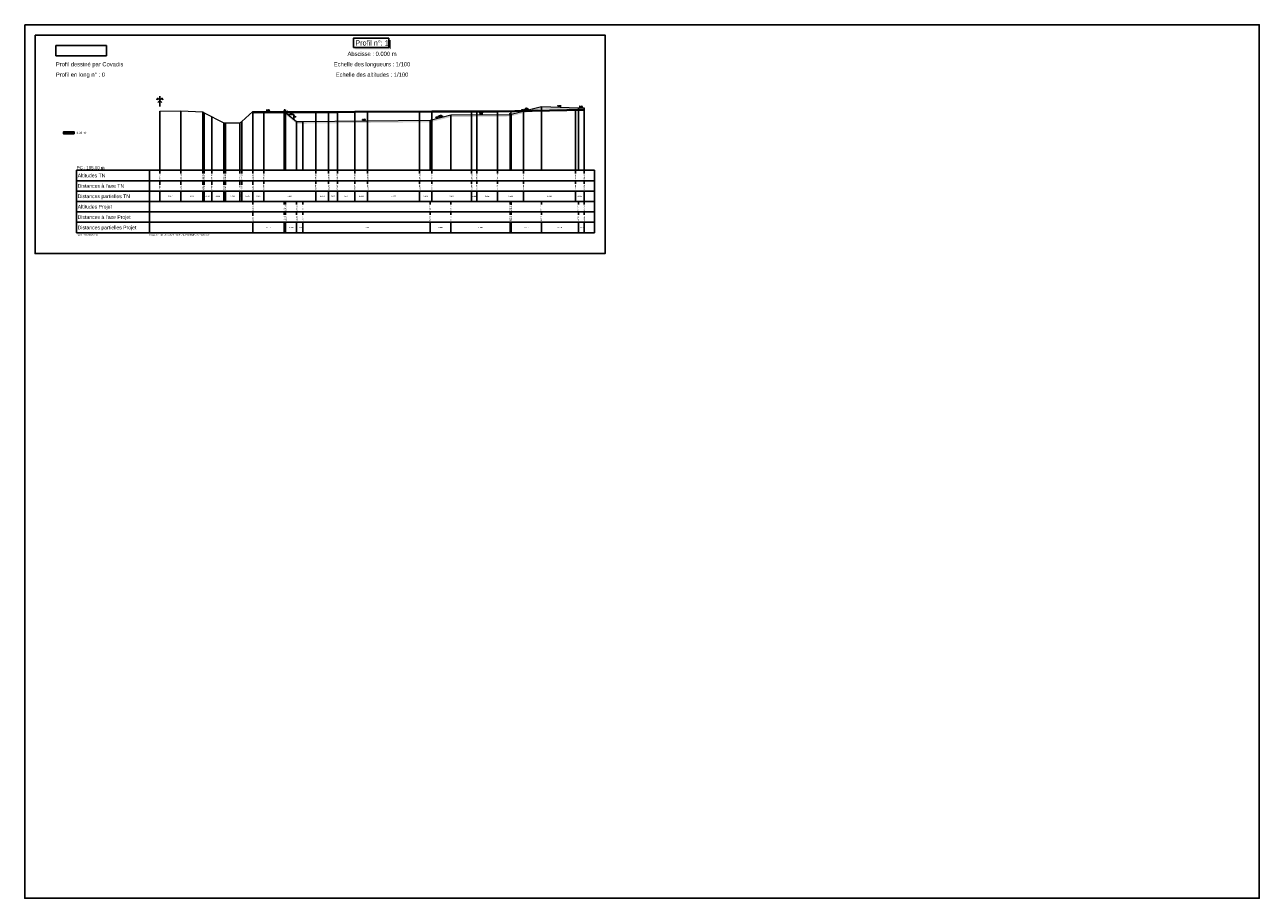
# Model space of a CAD drawing. Extents: x 1616800 to 1632437, y 2248456 to 2251974.
# Tile 1 of 256: x 1616800 to 1617988, y 2248456 to 2249296. Entities that reach past the tile are written whole.
import ezdxf
from ezdxf.enums import TextEntityAlignment as Align

# ---------------------------------------------------------------- set-up
doc = ezdxf.new("R2010")
doc.units = 0
doc.header["$LTSCALE"] = 2
doc.header["$PDMODE"] = 3
doc.header["$PDSIZE"] = 0.2
doc.layers.get('0').update_dxf_attribs({"linetype": 'CONTINUOUS'})
doc.layers.get('Defpoints').update_dxf_attribs({"linetype": 'CONTINUOUS'})
doc.layers.add('Covadis - Logo - Texte noir sur fond blanc', color=7, linetype='CONTINUOUS')
for name, color, linetype, plot in [('X-PAP-TER NOUE-PFM_VRD1 Coupes Construction', 7, 'CONTINUOUS', False), ('X-PAP-TER NOUE-PFM_VRD1 Coupes CotationsPentes', 7, 'CONTINUOUS', False), ('X-PAP-TER NOUE-PFM_VRD1 Coupes FF', 7, 'CONTINUOUS', False), ('X-PAP-TER NOUE-PFM_VRD1 Coupes Hachures', 7, 'CONTINUOUS', False), ('X-PAP-TER NOUE-PFM_VRD1 Coupes Logo', 7, 'CONTINUOUS', False), ('X-PAP-TER NOUE-PFM_VRD1 Coupes MiseEnPage', 7, 'CONTINUOUS', False), ('X-PAP-TER NOUE-PFM_VRD1 Coupes Ombrage', 7, 'CONTINUOUS', False), ('X-PAP-TER NOUE-PFM_VRD1 Coupes PR', 7, 'CONTINUOUS', False), ('X-PAP-TER NOUE-PFM_VRD1 Coupes Rappel', 7, 'CONTINUOUS', False), ('X-PAP-TER NOUE-PFM_VRD1 Coupes Textes', 7, 'CONTINUOUS', False), ('X-PAP-TER NOUE-PFM_VRD1 Coupes TN', 7, 'CONTINUOUS', False), ('X-PAP-TER NOUE-PFM_VRD1 Coupes TN décapé', 7, 'CONTINUOUS', False)]:
    doc.layers.add(name, color=color, linetype=linetype, plot=plot)
doc.styles.add('Arial', font='ARIALN.TTF')
doc.styles.add('ARIAL-GRAS', font='arial.ttf')
doc.styles.add('COVA_COTATION', font='txt.shx')
doc.dimstyles.new('COVA_FLECHE0', dxfattribs={"dimtxt": 1, "dimasz": 1, "dimexe": 1, "dimexo": 0.625, "dimgap": 0.3, "dimtad": 1, "dimdec": 3, "dimzin": 0, "dimdsep": 46, "dimtxsty": 'COVA_COTATION', "dimblk2": 'NONE', "dimsah": 1, "dimcen": 0.09, "dimse1": 1, "dimse2": 1, "dimclrd": 7, "dimclrt": 7, "dimadec": 0, "dimazin": 0, "dimtfac": 1, "dimtdec": 4, "dimtofl": 0, "dimtmove": 2, "dimatfit": 3, "dimfxl": 1, "dimtolj": 1, "dimtzin": 0, "dimarcsym": 0})
picture_1 = doc.add_image_def('image1.jpg', size_in_pixel=(1430, 294))

# ---------------------------------------------------------------- blocks, each defined once
blk = doc.blocks.new('CovPrTrAxe')
blk.add_line((0, 0), (0, 1))
for points in [[(0.2, 0.4), (-0.2, 0.8), (-0.3, 0.7), (-0.15, 0.75)], [(-0.2, 0.4), (0.2, 0.8), (0.3, 0.7), (0.15, 0.75)]]:
    blk.add_lwpolyline(points)
blk = doc.blocks.new('*D365')
at = {"layer": 'Defpoints', "color": 0, "transparency": 16777216}
for p in [(1617032.6, 2249213.3), (1617032.6, 2249213), (1617036.4, 2249213)]:
    blk.add_point(p, dxfattribs=at)
at = {"layer": 'X-PAP-TER NOUE-PFM_VRD1 Coupes CotationsPentes', "color": 7, "lineweight": -2, "transparency": 16777216}
blk.add_line((1617035.4, 2249213.3), (1617032.6, 2249213.3), dxfattribs=at)
at = {"layer": 'X-PAP-TER NOUE-PFM_VRD1 Coupes CotationsPentes', "color": 7, "transparency": 16777216}
blk.add_solid([(1617035.4, 2249213.5), (1617035.4, 2249213.2), (1617036.4, 2249213.3)], dxfattribs=at)
at = {"layer": 'X-PAP-TER NOUE-PFM_VRD1 Coupes CotationsPentes', "color": 7, "transparency": 16777216, "insert": (1617034, 2249214.1), "char_height": 1, "attachment_point": 5, "rotation": 0.0005, "style": 'COVA_COTATION'}
blk.add_mtext('\\A1;0.0%', dxfattribs=at)
blk = doc.blocks.new('_None')
blk = doc.blocks.new('*D366')
at = {"layer": 'Defpoints', "color": 0, "transparency": 16777216}
for p in [(1617123.8, 2249204), (1617127.5, 2249204.4), (1617127.5, 2249204.1)]:
    blk.add_point(p, dxfattribs=at)
at = {"layer": 'X-PAP-TER NOUE-PFM_VRD1 Coupes CotationsPentes', "color": 7, "lineweight": -2, "transparency": 16777216}
blk.add_line((1617124.8, 2249204.3), (1617127.5, 2249204.4), dxfattribs=at)
at = {"layer": 'X-PAP-TER NOUE-PFM_VRD1 Coupes CotationsPentes', "color": 7, "transparency": 16777216}
blk.add_solid([(1617124.8, 2249204.5), (1617124.8, 2249204.2), (1617123.8, 2249204.3)], dxfattribs=at)
at = {"layer": 'X-PAP-TER NOUE-PFM_VRD1 Coupes CotationsPentes', "color": 7, "transparency": 16777216, "insert": (1617126.2, 2249205.2), "char_height": 1, "attachment_point": 5, "rotation": 0.5945, "style": 'COVA_COTATION'}
blk.add_mtext('\\A1;1.0%', dxfattribs=at)
blk = doc.blocks.new('*D367')
at = {"layer": 'Defpoints', "color": 0, "transparency": 16777216}
for p in [(1617236.5, 2249210), (1617240.2, 2249210.3), (1617240.2, 2249210)]:
    blk.add_point(p, dxfattribs=at)
at = {"layer": 'X-PAP-TER NOUE-PFM_VRD1 Coupes CotationsPentes', "color": 7, "lineweight": -2, "transparency": 16777216}
blk.add_line((1617237.5, 2249210.3), (1617240.2, 2249210.3), dxfattribs=at)
at = {"layer": 'X-PAP-TER NOUE-PFM_VRD1 Coupes CotationsPentes', "color": 7, "transparency": 16777216}
blk.add_solid([(1617237.5, 2249210.4), (1617237.5, 2249210.1), (1617236.5, 2249210.3)], dxfattribs=at)
at = {"layer": 'X-PAP-TER NOUE-PFM_VRD1 Coupes CotationsPentes', "color": 7, "transparency": 16777216, "insert": (1617238.9, 2249211.1), "char_height": 1, "attachment_point": 5, "rotation": 0.573, "style": 'COVA_COTATION'}
blk.add_mtext('\\A1;1.0%', dxfattribs=at)
blk = doc.blocks.new('*D368')
at = {"layer": 'Defpoints', "color": 0, "transparency": 16777216}
for p in [(1617312.7, 2249217.6), (1617312.7, 2249217.3), (1617316.9, 2249217.1)]:
    blk.add_point(p, dxfattribs=at)
at = {"layer": 'X-PAP-TER NOUE-PFM_VRD1 Coupes CotationsPentes', "color": 7, "lineweight": -2, "transparency": 16777216}
blk.add_line((1617315.9, 2249217.5), (1617312.7, 2249217.6), dxfattribs=at)
at = {"layer": 'X-PAP-TER NOUE-PFM_VRD1 Coupes CotationsPentes', "color": 7, "transparency": 16777216}
blk.add_solid([(1617315.9, 2249217.6), (1617315.9, 2249217.3), (1617316.9, 2249217.4)], dxfattribs=at)
at = {"layer": 'X-PAP-TER NOUE-PFM_VRD1 Coupes CotationsPentes', "color": 7, "transparency": 16777216, "insert": (1617314.3, 2249218.3), "char_height": 1, "attachment_point": 5, "rotation": 358.3472, "style": 'COVA_COTATION'}
blk.add_mtext('\\A1;2.9%', dxfattribs=at)
blk = doc.blocks.new('*D369')
at = {"layer": 'Defpoints', "color": 0, "transparency": 16777216}
for p in [(1617333.5, 2249217), (1617333.5, 2249216.7), (1617337.4, 2249216.7)]:
    blk.add_point(p, dxfattribs=at)
at = {"layer": 'X-PAP-TER NOUE-PFM_VRD1 Coupes CotationsPentes', "color": 7, "lineweight": -2, "transparency": 16777216}
blk.add_line((1617336.4, 2249217), (1617333.5, 2249217), dxfattribs=at)
at = {"layer": 'X-PAP-TER NOUE-PFM_VRD1 Coupes CotationsPentes', "color": 7, "transparency": 16777216}
blk.add_solid([(1617336.4, 2249217.2), (1617336.4, 2249216.8), (1617337.4, 2249217)], dxfattribs=at)
at = {"layer": 'X-PAP-TER NOUE-PFM_VRD1 Coupes CotationsPentes', "color": 7, "transparency": 16777216, "insert": (1617335, 2249217.8), "char_height": 1, "attachment_point": 5, "rotation": 0.0028, "style": 'COVA_COTATION'}
blk.add_mtext('\\A1;0.0%', dxfattribs=at)
blk = doc.blocks.new('CovLogo')
at = {"layer": 'Covadis - Logo - Texte noir sur fond blanc'}
image = blk.add_image(picture_1, insert=(0, 0), size_in_units=(4.86, 1), dxfattribs=at)

msp = doc.modelspace()

# ---------------------------------------------------------------- hatches: boundary and pattern name
at = {"layer": 'X-PAP-TER NOUE-PFM_VRD1 Coupes Hachures'}
for points in [[(1617019.5013, 2249213.026), (1617049.5019, 2249213.0262), (1617050.9208, 2249211.92), (1617061.5012, 2249203.3925), (1617067.4449, 2249203.4546), (1617189.8809, 2249204.7246), (1617209.8809, 2249209.6861), (1617266.8832, 2249210.2562), (1617268.0019, 2249210.536), (1617296.9886, 2249217.716), (1617332.629, 2249216.6876), (1617338.2759, 2249216.6873), (1617338.2759, 2249214.6873), (1617332.629, 2249214.6876), (1617296.9886, 2249215.716), (1617268.0019, 2249208.536), (1617266.8832, 2249208.2562), (1617209.8809, 2249207.6861), (1617189.8809, 2249202.7246), (1617067.4449, 2249201.4546), (1617061.5012, 2249201.3925), (1617050.9208, 2249209.92), (1617049.5019, 2249211.0262), (1617019.5013, 2249211.026)], [(1616847.326, 2249191.4841), (1616847.326, 2249193.5264), (1616837.326, 2249193.5264), (1616837.326, 2249191.4841)]]:
    msp.add_hatch(color=71, dxfattribs=at).paths.add_polyline_path(points)

# ---------------------------------------------------------------- linework, layer by layer
at = {"layer": 'X-PAP-TER NOUE-PFM_VRD1 Coupes Construction'}
for p, q in [((1616849.826, 2249156.4841), (1617348.2759, 2249156.4841)), ((1616849.826, 2249156.4841), (1616849.826, 2249096.4841)), ((1617348.2759, 2249146.4841), (1616849.826, 2249146.4841)), ((1616919.826, 2249156.4841), (1616919.826, 2249096.4841)), ((1617348.2759, 2249096.4841), (1617348.2759, 2249156.4841)), ((1617348.2759, 2249136.4841), (1616849.826, 2249136.4841)), ((1617348.2759, 2249126.4841), (1616849.826, 2249126.4841)), ((1617348.2759, 2249116.4841), (1616849.826, 2249116.4841)), ((1617348.2759, 2249106.4841), (1616849.826, 2249106.4841)), ((1616849.826, 2249096.4841), (1617348.2759, 2249096.4841))]:
    msp.add_line(p, q, dxfattribs=at)
at = {"layer": 'X-PAP-TER NOUE-PFM_VRD1 Coupes Construction', "color": 95}
for p, q in [((1616929.826, 2249153.5354), (1616929.826, 2249156.4841)), ((1616929.826, 2249142.599), (1616929.826, 2249146.4841)), ((1616950.1651, 2249153.3038), (1616950.1651, 2249156.4841)), ((1616950.1651, 2249142.5982), (1616950.1651, 2249146.4841)), ((1616971.3469, 2249153.5354), (1616971.3469, 2249156.4841)), ((1616971.3469, 2249142.5908), (1616971.3469, 2249146.4841)), ((1616972.4284, 2249153.5305), (1616972.4284, 2249156.4841)), ((1616972.4284, 2249142.599), (1616972.4284, 2249146.4841)), ((1616979.826, 2249153.5346), (1616979.826, 2249156.4841)), ((1616979.826, 2249142.599), (1616979.826, 2249146.4841)), ((1616991.4096, 2249153.5354), (1616991.4096, 2249156.4841)), ((1616991.4096, 2249142.6055), (1616991.4096, 2249146.4841)), ((1616992.946, 2249153.5379), (1616992.946, 2249156.4841)), ((1616992.946, 2249142.5908), (1616992.946, 2249146.4841)), ((1617006.8254, 2249153.5354), (1617006.8254, 2249156.4841)), ((1617006.8254, 2249142.599), (1617006.8254, 2249146.4841)), ((1617008.7453, 2249153.5379), (1617008.7453, 2249156.4841)), ((1617008.7453, 2249142.5908), (1617008.7453, 2249146.4841)), ((1617019.5013, 2249153.5444), (1617019.5013, 2249156.4841)), ((1617019.5013, 2249142.6055), (1617019.5013, 2249146.4841)), ((1617029.826, 2249153.5444), (1617029.826, 2249156.4841)), ((1617029.826, 2249143.5313), (1617029.826, 2249146.4841)), ((1617079.826, 2249153.5444), (1617079.826, 2249156.4841)), ((1617079.826, 2249143.5313), (1617079.826, 2249146.4841)), ((1617092.3031, 2249153.5444), (1617092.3031, 2249156.4841)), ((1617092.3031, 2249143.5379), (1617092.3031, 2249146.4841)), ((1617100.6937, 2249153.5354), (1617100.6937, 2249156.4841)), ((1617100.6937, 2249143.5354), (1617100.6937, 2249146.4841)), ((1617117.3962, 2249153.5379), (1617117.3962, 2249156.4841)), ((1617117.3962, 2249143.5354), (1617117.3962, 2249146.4841)), ((1617129.826, 2249153.5379), (1617129.826, 2249156.4841)), ((1617129.826, 2249143.5313), (1617129.826, 2249146.4841)), ((1617179.826, 2249153.5231), (1617179.826, 2249156.4841)), ((1617179.826, 2249143.5313), (1617179.826, 2249146.4841)), ((1617191.6075, 2249153.5231), (1617191.6075, 2249156.4841)), ((1617191.6075, 2249143.5379), (1617191.6075, 2249146.4841)), ((1617229.826, 2249153.3038), (1617229.826, 2249156.4841)), ((1617229.826, 2249143.5313), (1617229.826, 2249146.4841)), ((1617234.7908, 2249153.3038), (1617234.7908, 2249156.4841)), ((1617234.7908, 2249143.5346), (1617234.7908, 2249146.4841)), ((1617254.7496, 2249153.3038), (1617254.7496, 2249156.4841)), ((1617254.7496, 2249143.5231), (1617254.7496, 2249146.4841)), ((1617279.826, 2249153.5346), (1617279.826, 2249156.4841)), ((1617279.826, 2249143.5313), (1617279.826, 2249146.4841)), ((1617329.826, 2249153.5346), (1617329.826, 2249156.4841)), ((1617329.826, 2249143.5313), (1617329.826, 2249146.4841)), ((1617338.2759, 2249153.5354), (1617338.2759, 2249156.4841)), ((1617338.2759, 2249143.5444), (1617338.2759, 2249146.4841)), ((1616929.826, 2249126.4841), (1616929.826, 2249136.4841)), ((1616950.1651, 2249126.4841), (1616950.1651, 2249136.4841)), ((1616971.3469, 2249126.4841), (1616971.3469, 2249136.4841)), ((1616972.4284, 2249126.4841), (1616972.4284, 2249136.4841)), ((1616979.826, 2249126.4841), (1616979.826, 2249136.4841)), ((1616991.4096, 2249126.4841), (1616991.4096, 2249136.4841)), ((1616992.946, 2249126.4841), (1616992.946, 2249136.4841)), ((1617006.8254, 2249126.4841), (1617006.8254, 2249136.4841)), ((1617008.7453, 2249126.4841), (1617008.7453, 2249136.4841)), ((1617019.5013, 2249126.4841), (1617019.5013, 2249136.4841)), ((1617029.826, 2249126.4841), (1617029.826, 2249136.4841)), ((1617079.826, 2249126.4841), (1617079.826, 2249136.4841)), ((1617092.3031, 2249126.4841), (1617092.3031, 2249136.4841)), ((1617100.6937, 2249126.4841), (1617100.6937, 2249136.4841)), ((1617117.3962, 2249126.4841), (1617117.3962, 2249136.4841)), ((1617129.826, 2249126.4841), (1617129.826, 2249136.4841)), ((1617179.826, 2249126.4841), (1617179.826, 2249136.4841)), ((1617191.6075, 2249126.4841), (1617191.6075, 2249136.4841)), ((1617229.826, 2249126.4841), (1617229.826, 2249136.4841)), ((1617234.7908, 2249126.4841), (1617234.7908, 2249136.4841)), ((1617254.7496, 2249126.4841), (1617254.7496, 2249136.4841)), ((1617279.826, 2249126.4841), (1617279.826, 2249136.4841)), ((1617329.826, 2249126.4841), (1617329.826, 2249136.4841)), ((1617338.2759, 2249126.4841), (1617338.2759, 2249136.4841))]:
    msp.add_line(p, q, dxfattribs=at)
at = {"layer": 'X-PAP-TER NOUE-PFM_VRD1 Coupes Construction', "color": 1}
for p, q in [((1617019.5013, 2249123.5444), (1617019.5013, 2249126.4841)), ((1617049.5019, 2249123.5444), (1617049.5019, 2249126.4841)), ((1617050.9208, 2249123.5305), (1617050.9208, 2249126.4841)), ((1617061.5012, 2249123.5379), (1617061.5012, 2249126.4841)), ((1617067.4449, 2249123.5313), (1617067.4449, 2249126.4841)), ((1617189.8809, 2249123.5231), (1617189.8809, 2249126.4841)), ((1617209.8809, 2249123.5231), (1617209.8809, 2249126.4841)), ((1617266.8832, 2249123.5379), (1617266.8832, 2249126.4841)), ((1617268.0019, 2249123.3038), (1617268.0019, 2249126.4841)), ((1617296.9886, 2249123.5231), (1617296.9886, 2249126.4841)), ((1617332.629, 2249123.5231), (1617332.629, 2249126.4841)), ((1617338.2759, 2249123.5231), (1617338.2759, 2249126.4841)), ((1617019.5013, 2249112.6055), (1617019.5013, 2249116.4841)), ((1617049.5019, 2249113.5379), (1617049.5019, 2249116.4841)), ((1617050.9208, 2249113.5379), (1617050.9208, 2249116.4841)), ((1617061.5012, 2249113.5379), (1617061.5012, 2249116.4841)), ((1617067.4449, 2249113.5231), (1617067.4449, 2249116.4841)), ((1617189.8809, 2249113.5444), (1617189.8809, 2249116.4841)), ((1617209.8809, 2249113.5444), (1617209.8809, 2249116.4841)), ((1617266.8832, 2249113.5346), (1617266.8832, 2249116.4841)), ((1617268.0019, 2249113.5379), (1617268.0019, 2249116.4841)), ((1617296.9886, 2249113.5346), (1617296.9886, 2249116.4841)), ((1617332.629, 2249113.5313), (1617332.629, 2249116.4841)), ((1617338.2759, 2249113.5444), (1617338.2759, 2249116.4841)), ((1617019.5013, 2249096.4841), (1617019.5013, 2249106.4841)), ((1617049.5019, 2249096.4841), (1617049.5019, 2249106.4841)), ((1617050.9208, 2249096.4841), (1617050.9208, 2249106.4841)), ((1617061.5012, 2249096.4841), (1617061.5012, 2249106.4841)), ((1617067.4449, 2249096.4841), (1617067.4449, 2249106.4841)), ((1617189.8809, 2249096.4841), (1617189.8809, 2249106.4841)), ((1617209.8809, 2249096.4841), (1617209.8809, 2249106.4841)), ((1617266.8832, 2249096.4841), (1617266.8832, 2249106.4841)), ((1617268.0019, 2249096.4841), (1617268.0019, 2249106.4841)), ((1617296.9886, 2249096.4841), (1617296.9886, 2249106.4841)), ((1617332.629, 2249096.4841), (1617332.629, 2249106.4841)), ((1617338.2759, 2249096.4841), (1617338.2759, 2249106.4841))]:
    msp.add_line(p, q, dxfattribs=at)
at = {"layer": 'X-PAP-TER NOUE-PFM_VRD1 Coupes Construction', "flags": 128}
msp.add_lwpolyline([(1616809.826, 2249286.4841), (1617358.2759, 2249286.4841), (1617358.2759, 2249076.4841), (1616809.826, 2249076.4841)], close=True, dxfattribs=at)
msp.add_lwpolyline([(1616847.326, 2249191.4841), (1616847.326, 2249193.5264), (1616837.326, 2249193.5264), (1616837.326, 2249191.4841), (1616847.326, 2249191.4841)], dxfattribs=at)
at = {"layer": 'X-PAP-TER NOUE-PFM_VRD1 Coupes CotationsPentes', "color": 7}
for p, q in [((1617050.9208, 2249213.4066), (1617049.5019, 2249213.4066)), ((1617050.9208, 2249212.3004), (1617050.9208, 2249213.4066)), ((1617058.711, 2249210.0564), (1617053.711, 2249210.0564)), ((1617058.711, 2249206.0266), (1617058.711, 2249210.0564)), ((1617202.3809, 2249208.1346), (1617197.3809, 2249208.1346)), ((1617197.3809, 2249208.1346), (1617197.3809, 2249206.8942)), ((1617268.0019, 2249210.8453), (1617266.8832, 2249210.8453)), ((1617266.8832, 2249210.8453), (1617266.8832, 2249210.5655)), ((1617284.9953, 2249215.0543), (1617279.9953, 2249215.0543)), ((1617279.9953, 2249215.0543), (1617279.9953, 2249213.8158))]:
    msp.add_line(p, q, dxfattribs=at)
at = {"layer": 'X-PAP-TER NOUE-PFM_VRD1 Coupes FF', "color": 1, "linetype": 'Continuous', "lineweight": 0, "flags": 128}
msp.add_lwpolyline([(1617019.5013, 2249213.026), (1617049.5019, 2249213.0262), (1617050.9208, 2249211.92), (1617061.5012, 2249203.3925), (1617067.4449, 2249203.4546), (1617189.8809, 2249204.7246), (1617209.8809, 2249209.6861), (1617266.8832, 2249210.2562), (1617268.0019, 2249210.536), (1617296.9886, 2249217.716), (1617332.629, 2249216.6876), (1617338.2759, 2249216.6873)], dxfattribs=at)
at = {"layer": 'X-PAP-TER NOUE-PFM_VRD1 Coupes MiseEnPage', "flags": 128}
msp.add_lwpolyline([(1616799.826, 2249296.4841), (1617987.826, 2249296.4841), (1617987.826, 2248456.4841), (1616799.826, 2248456.4841)], close=True, dxfattribs=at)
at = {"layer": 'X-PAP-TER NOUE-PFM_VRD1 Coupes Ombrage', "flags": 128}
msp.add_lwpolyline([(1617116.1338, 2249274.7163), (1617150.1469, 2249274.7163), (1617150.1469, 2249283.419), (1617116.1338, 2249283.419), (1617116.1338, 2249274.7163)], dxfattribs=at)
at = {"layer": 'X-PAP-TER NOUE-PFM_VRD1 Coupes Ombrage', "color": 7}
for points in [[(1617150.1469, 2249274.7163), (1617150.1469, 2249281.6512), (1617151.9146, 2249272.9486), (1617151.9146, 2249281.6512)], [(1617117.9016, 2249274.7163), (1617150.1469, 2249274.7163), (1617117.9016, 2249272.9486), (1617151.9146, 2249272.9486)]]:
    msp.add_solid(points, dxfattribs=at)
at = {"layer": 'X-PAP-TER NOUE-PFM_VRD1 Coupes PR', "color": 1, "linetype": 'Continuous', "lineweight": 5, "flags": 128}
msp.add_lwpolyline([(1617019.5013, 2249213.026), (1617049.5019, 2249213.0262), (1617050.9208, 2249211.92), (1617061.5012, 2249203.3925), (1617067.4449, 2249203.4546), (1617189.8809, 2249204.7246), (1617209.8809, 2249209.6861), (1617266.8832, 2249210.2562), (1617268.0019, 2249210.536), (1617296.9886, 2249217.716), (1617332.629, 2249216.6876), (1617338.2759, 2249216.6873)], dxfattribs=at)
at = {"layer": 'X-PAP-TER NOUE-PFM_VRD1 Coupes Rappel', "color": 1, "linetype": 'Continuous'}
for p, q in [((1617296.9886, 2249156.4841), (1617296.9886, 2249217.716)), ((1617332.629, 2249156.4841), (1617332.629, 2249216.6876)), ((1617338.2759, 2249156.4841), (1617338.2759, 2249216.6873)), ((1617019.5013, 2249156.4841), (1617019.5013, 2249213.026)), ((1617049.5019, 2249156.4841), (1617049.5019, 2249213.0262)), ((1617050.9208, 2249156.4841), (1617050.9208, 2249211.92)), ((1617209.8809, 2249156.4841), (1617209.8809, 2249209.6861)), ((1617266.8832, 2249156.4841), (1617266.8832, 2249210.2562)), ((1617268.0019, 2249156.4841), (1617268.0019, 2249210.536)), ((1617061.5012, 2249156.4841), (1617061.5012, 2249203.3925)), ((1617067.4449, 2249156.4841), (1617067.4449, 2249203.4546)), ((1617189.8809, 2249156.4841), (1617189.8809, 2249204.7246))]:
    msp.add_line(p, q, dxfattribs=at)
at = {"layer": 'X-PAP-TER NOUE-PFM_VRD1 Coupes Rappel', "color": 95, "linetype": 'Continuous'}
for p, q in [((1616929.826, 2249156.4841), (1616929.826, 2249213.2193)), ((1616950.1651, 2249156.4841), (1616950.1651, 2249213.5591)), ((1616971.3469, 2249156.4841), (1616971.3469, 2249212.8139)), ((1616972.4284, 2249156.4841), (1616972.4284, 2249211.8864)), ((1616979.826, 2249156.4841), (1616979.826, 2249208.1195)), ((1617019.5013, 2249156.4841), (1617019.5013, 2249213.026)), ((1617029.826, 2249156.4841), (1617029.826, 2249213.0263)), ((1617079.826, 2249156.4841), (1617079.826, 2249213.0279)), ((1617092.3031, 2249156.4841), (1617092.3031, 2249213.0283)), ((1617100.6937, 2249156.4841), (1617100.6937, 2249213.1566)), ((1617117.3962, 2249156.4841), (1617117.3962, 2249213.2834)), ((1617129.826, 2249156.4841), (1617129.826, 2249213.3545)), ((1617179.826, 2249156.4841), (1617179.826, 2249213.6405)), ((1617191.6075, 2249156.4841), (1617191.6075, 2249213.7079)), ((1617229.826, 2249156.4841), (1617229.826, 2249213.5636)), ((1617234.7908, 2249156.4841), (1617234.7908, 2249213.5449)), ((1617254.7496, 2249156.4841), (1617254.7496, 2249213.6313)), ((1617279.826, 2249156.4841), (1617279.826, 2249214.1023)), ((1617329.826, 2249156.4841), (1617329.826, 2249215.0415)), ((1617338.2759, 2249156.4841), (1617338.2759, 2249215.2002)), ((1616991.4096, 2249156.4841), (1616991.4096, 2249202.2211)), ((1616992.946, 2249156.4841), (1616992.946, 2249202.2388)), ((1617006.8254, 2249156.4841), (1617006.8254, 2249202.1452)), ((1617008.7453, 2249156.4841), (1617008.7453, 2249203.2721))]:
    msp.add_line(p, q, dxfattribs=at)
at = {"layer": 'X-PAP-TER NOUE-PFM_VRD1 Coupes TN', "color": 95, "linetype": 'Continuous', "lineweight": 0, "flags": 128}
msp.add_lwpolyline([(1616929.826, 2249213.2193), (1616950.1651, 2249213.5591), (1616971.3469, 2249212.8139), (1616972.4284, 2249211.8864), (1616991.4096, 2249202.2211), (1616992.946, 2249202.2388), (1617006.8254, 2249202.1452), (1617008.7453, 2249203.2721), (1617019.5013, 2249213.026), (1617092.3031, 2249213.0283), (1617100.6937, 2249213.1566), (1617117.3962, 2249213.2834), (1617191.6075, 2249213.7079), (1617234.7908, 2249213.5449), (1617254.7496, 2249213.6313), (1617338.2759, 2249215.2002)], dxfattribs=at)
at = {"layer": 'X-PAP-TER NOUE-PFM_VRD1 Coupes TN décapé', "color": 9, "linetype": 'Continuous', "lineweight": 0, "flags": 128}
msp.add_lwpolyline([(1617019.5013, 2249213.026), (1617019.5013, 2249212.026), (1617092.3031, 2249212.0283), (1617100.6937, 2249212.1566), (1617117.3962, 2249212.2834), (1617191.6075, 2249212.7079), (1617234.7908, 2249212.5449), (1617254.7496, 2249212.6313), (1617338.2759, 2249214.2002), (1617338.2759, 2249215.2002)], dxfattribs=at)

# ---------------------------------------------------------------- block references
at = {"layer": 'X-PAP-TER NOUE-PFM_VRD1 Coupes Construction', "xscale": 10, "yscale": 10}
msp.add_blockref('CovPrTrAxe', (1616929.826, 2249217.716), dxfattribs=at)
at = {"layer": 'X-PAP-TER NOUE-PFM_VRD1 Coupes Logo', "xscale": 10, "yscale": 10}
msp.add_blockref('CovLogo', (1616829.826, 2249266.4841), dxfattribs=at)

# ---------------------------------------------------------------- texts
at = {"layer": 'X-PAP-TER NOUE-PFM_VRD1 Coupes CotationsPentes', "color": 7, "style": 'COVA_COTATION'}
for s, p in [('59', (1617050.2114, 2249213.7066)), ('67', (1617056.211, 2249210.3564)), ('129', (1617199.8809, 2249208.4346)), ('4', (1617267.4425, 2249211.1453)), ('109', (1617282.4953, 2249215.3543))]:
    msp.add_text(s, height=1, dxfattribs=at).set_placement(p, align=Align.CENTER)
for s, p in [('46', (1617051.2208, 2249212.8535)), ('54', (1617059.011, 2249208.0415))]:
    msp.add_text(s, height=1, dxfattribs=at).set_placement(p, align=Align.MIDDLE_LEFT)
for s, p in [('32', (1617197.0809, 2249207.5144)), ('1', (1617266.5832, 2249210.7054)), ('27', (1617279.6953, 2249214.4351))]:
    msp.add_text(s, height=1, dxfattribs=at).set_placement(p, align=Align.MIDDLE_RIGHT)
at = {"layer": 'X-PAP-TER NOUE-PFM_VRD1 Coupes Textes', "color": 7, "style": 'ARIAL-GRAS'}
for s, height, p in [('Profil n°: 1', 5, (1617134.051, 2249276.4841)), ('Abscisse : 0.000 m', 4, (1617134.051, 2249266.4841)), ('Echelle des longueurs : 1/100', 4, (1617134.051, 2249256.4841)), ('Echelle des altitudes : 1/100', 4, (1617134.051, 2249246.4841))]:
    msp.add_text(s, height=height, dxfattribs=at).set_placement(p, align=Align.CENTER)
at = {"layer": 'X-PAP-TER NOUE-PFM_VRD1 Coupes Textes', "color": 7}
for s, height, style, p in [('Profil dessiné par Covadis', 4, 'ARIAL-GRAS', (1616829.826, 2249256.4841)), ('Profil en long n° : 0', 4, 'ARIAL-GRAS', (1616829.826, 2249246.4841)), ('6.38 m²', 2, 'Arial', (1616849.826, 2249191.4841)), ('PC : 195.00 m', 3, 'ARIAL-GRAS', (1616849.826, 2249157.4841)), ('Date : 02/03/2018', 1.8, 'ARIAL-GRAS', (1616849.826, 2249093.4841)), ('Dossier : AF-17-0322 DCE ZA POMME-2018-03-02', 1.8, 'ARIAL-GRAS', (1616919.826, 2249093.4841))]:
    msp.add_text(s, height=height, dxfattribs=dict(at, style=style)).set_placement(p)
at = {"layer": 'X-PAP-TER NOUE-PFM_VRD1 Coupes Textes', "color": 95, "style": 'ARIAL-GRAS'}
for s, p in [('Altitudes TN', (1616850.826, 2249149.7341)), ("Distances à l'axe TN", (1616850.826, 2249139.7341)), ('Distances partielles TN', (1616850.826, 2249129.7341))]:
    msp.add_text(s, height=3.5, dxfattribs=at).set_placement(p)
at = {"layer": 'X-PAP-TER NOUE-PFM_VRD1 Coupes Textes', "color": 7, "style": 'ARIAL-GRAS'}
for s, p in [('200.67', (1616929.826, 2249147.4841)), ('200.71', (1616950.1651, 2249147.4841)), ('200.63', (1616971.3469, 2249147.4841)), ('200.54', (1616972.4284, 2249147.4841)), ('200.16', (1616979.826, 2249147.4841)), ('199.57', (1616991.4096, 2249147.4841)), ('199.58', (1616992.946, 2249147.4841)), ('199.57', (1617006.8254, 2249147.4841)), ('199.68', (1617008.7453, 2249147.4841)), ('200.65', (1617019.5013, 2249147.4841)), ('200.65', (1617029.826, 2249147.4841)), ('200.65', (1617079.826, 2249147.4841)), ('200.65', (1617092.3031, 2249147.4841)), ('200.67', (1617100.6937, 2249147.4841)), ('200.68', (1617117.3962, 2249147.4841)), ('200.69', (1617129.826, 2249147.4841)), ('200.72', (1617179.826, 2249147.4841)), ('200.72', (1617191.6075, 2249147.4841)), ('200.71', (1617229.826, 2249147.4841)), ('200.71', (1617234.7908, 2249147.4841)), ('200.71', (1617254.7496, 2249147.4841)), ('200.76', (1617279.826, 2249147.4841)), ('200.86', (1617329.826, 2249147.4841)), ('200.87', (1617338.2759, 2249147.4841)), ('0.000', (1616929.826, 2249137.4841)), ('2.034', (1616950.1651, 2249137.4841)), ('4.152', (1616971.3469, 2249137.4841)), ('4.260', (1616972.4284, 2249137.4841)), ('5.000', (1616979.826, 2249137.4841)), ('6.158', (1616991.4096, 2249137.4841)), ('6.312', (1616992.946, 2249137.4841)), ('7.700', (1617006.8254, 2249137.4841)), ('7.892', (1617008.7453, 2249137.4841)), ('8.968', (1617019.5013, 2249137.4841)), ('10.000', (1617029.826, 2249137.4841)), ('15.000', (1617079.826, 2249137.4841)), ('16.248', (1617092.3031, 2249137.4841)), ('17.087', (1617100.6937, 2249137.4841)), ('18.757', (1617117.3962, 2249137.4841)), ('20.000', (1617129.826, 2249137.4841)), ('25.000', (1617179.826, 2249137.4841)), ('26.178', (1617191.6075, 2249137.4841)), ('30.000', (1617229.826, 2249137.4841)), ('30.496', (1617234.7908, 2249137.4841)), ('32.492', (1617254.7496, 2249137.4841)), ('35.000', (1617279.826, 2249137.4841)), ('40.000', (1617329.826, 2249137.4841)), ('40.845', (1617338.2759, 2249137.4841)), ('200.65', (1617019.5013, 2249117.4841)), ('200.65', (1617049.5019, 2249117.4841)), ('200.54', (1617050.9208, 2249117.4841)), ('199.69', (1617061.5012, 2249117.4841)), ('199.70', (1617067.4449, 2249117.4841)), ('199.82', (1617189.8809, 2249117.4841)), ('200.32', (1617209.8809, 2249117.4841)), ('200.38', (1617266.8832, 2249117.4841)), ('200.41', (1617268.0019, 2249117.4841)), ('201.12', (1617296.9886, 2249117.4841)), ('201.02', (1617332.629, 2249117.4841)), ('201.02', (1617338.2759, 2249117.4841)), ('8.968', (1617019.5013, 2249107.4841)), ('11.968', (1617049.5019, 2249107.4841)), ('12.109', (1617050.9208, 2249107.4841)), ('13.168', (1617061.5012, 2249107.4841)), ('13.762', (1617067.4449, 2249107.4841)), ('26.005', (1617189.8809, 2249107.4841)), ('28.005', (1617209.8809, 2249107.4841)), ('33.706', (1617266.8832, 2249107.4841)), ('33.818', (1617268.0019, 2249107.4841)), ('36.716', (1617296.9886, 2249107.4841)), ('40.280', (1617332.629, 2249107.4841)), ('40.845', (1617338.2759, 2249107.4841))]:
    msp.add_text(s, height=1.2, rotation=90, dxfattribs=at).set_placement(p, align=Align.MIDDLE_LEFT)
at = {"layer": 'X-PAP-TER NOUE-PFM_VRD1 Coupes Textes', "color": 1, "style": 'ARIAL-GRAS'}
for s, p in [('Altitudes Projet', (1616850.826, 2249119.7341)), ("Distances à l'axe Projet", (1616850.826, 2249109.7341)), ('Distances partielles Projet', (1616850.826, 2249099.7341))]:
    msp.add_text(s, height=3.5, dxfattribs=at).set_placement(p)
at = {"layer": 'X-PAP-TER NOUE-PFM_VRD1 Coupes Textes', "color": 7, "style": 'ARIAL-GRAS'}
for s, p in [('2.034', (1616939.9956, 2249131.4841)), ('2.118', (1616960.756, 2249131.4841)), ('0.740', (1616976.1272, 2249131.4841)), ('1.158', (1616985.6178, 2249131.4841)), ('1.388', (1616999.8857, 2249131.4841)), ('1.076', (1617014.1233, 2249131.4841)), ('1.032', (1617024.6637, 2249131.4841)), ('5.000', (1617054.826, 2249131.4841)), ('1.248', (1617086.0646, 2249131.4841)), ('0.839', (1617096.4984, 2249131.4841)), ('1.670', (1617109.045, 2249131.4841)), ('1.243', (1617123.6111, 2249131.4841)), ('5.000', (1617154.826, 2249131.4841)), ('1.178', (1617185.7168, 2249131.4841)), ('3.822', (1617210.7168, 2249131.4841)), ('0.496', (1617232.3084, 2249131.4841)), ('1.996', (1617244.7702, 2249131.4841)), ('2.508', (1617267.2878, 2249131.4841)), ('5.000', (1617304.826, 2249131.4841)), ('0.845', (1617334.051, 2249131.4841)), ('3.000', (1617034.5016, 2249101.4841)), ('1.058', (1617056.211, 2249101.4841)), ('0.594', (1617064.473, 2249101.4841)), ('12.244', (1617128.6629, 2249101.4841)), ('2.000', (1617199.8809, 2249101.4841)), ('5.700', (1617238.382, 2249101.4841)), ('2.899', (1617282.4953, 2249101.4841)), ('3.564', (1617314.8088, 2249101.4841)), ('0.565', (1617335.4524, 2249101.4841))]:
    msp.add_text(s, height=1.2, dxfattribs=at).set_placement(p, align=Align.MIDDLE_CENTER)
for s, p in [('0.108', (1616971.8876, 2249131.4841)), ('0.154', (1616992.1778, 2249131.4841)), ('0.192', (1617007.7853, 2249131.4841)), ('0.142', (1617050.2114, 2249101.4841)), ('0.112', (1617267.4425, 2249101.4841))]:
    msp.add_text(s, height=1.2, rotation=90, dxfattribs=at).set_placement(p, align=Align.MIDDLE_CENTER)

# ---------------------------------------------------------------- dimensions: what is measured, and where the dimension line sits
at = {"layer": 'X-PAP-TER NOUE-PFM_VRD1 Coupes CotationsPentes'}
for p1, p2, distance, text, picture, middle in [((1617316.9079, 2249217.1412), (1617312.7097, 2249217.2624), -0.3, '2.9%', '*D368', (1617314.3407, 2249218.3158)), ((1617337.3858, 2249216.6876), (1617333.5191, 2249216.6874), -0.3, '0.0%', '*D369', (1617334.9524, 2249217.7874)), ((1617036.4349, 2249213.0261), (1617032.5683, 2249213.0261), -0.3, '0.0%', '*D365', (1617034.0016, 2249214.1261)), ((1617123.8412, 2249204.0393), (1617127.541, 2249204.0777), 0.3, '1.0%', '*D366', (1617126.1796, 2249205.1636)), ((1617236.5321, 2249209.9527), (1617240.2319, 2249209.9897), 0.3, '1.0%', '*D367', (1617238.871, 2249211.0761))]:
    dim = msp.add_aligned_dim(p1=p1, p2=p2, distance=distance, text=text, dimstyle='COVA_FLECHE0', dxfattribs=at)
    dim.commit()
    dim.dimension.update_dxf_attribs({"geometry": picture, "text_midpoint": middle})

doc.saveas('drawing.dxf')
